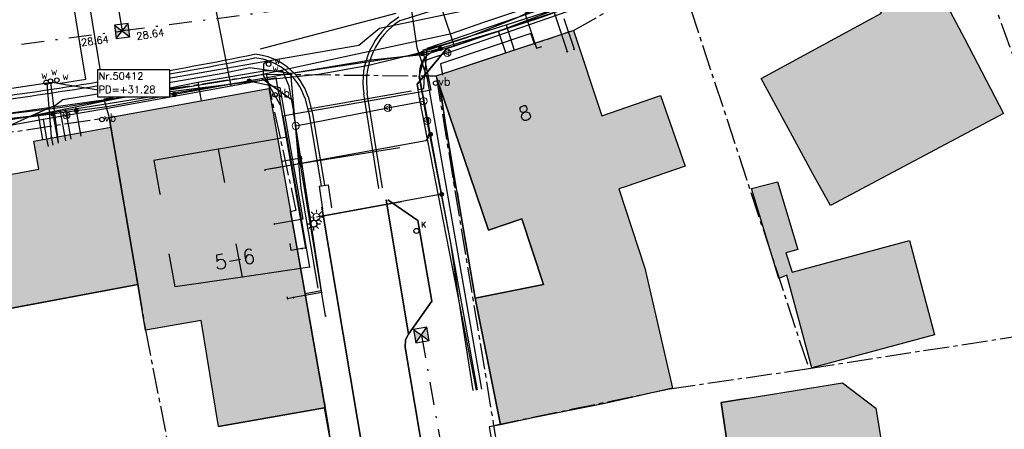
# Model space of a CAD drawing. Header units: metres. Extents: x 202952 to 203755, y 349031 to 349702.
# Tile 66 of 84: x 203400 to 203454, y 349407 to 349430. Entities that reach past the tile are written whole.
import ezdxf
from ezdxf.enums import TextEntityAlignment as Align

# ---------------------------------------------------------------- set-up
doc = ezdxf.new("R2010")
doc.units = ezdxf.units.M
doc.linetypes.add('1-200 CENTER', pattern=[4.28625, 2.8575, -0.47625, 0.47625, -0.47625])
doc.linetypes.add('1-200 DASHDOT', pattern=[2.54, 1.27, -0.635, 0, -0.635])
for name, color, linetype in [('bgt.onbegroeidterreindeel', 252, 'Continuous'), ('PH-ALG-WERKGRENS', 3, '1-200 WERKGRENS'), ('PH-BEST-BEBOUWING', 1, 'Continuous'), ('PH-BEST-BEBOUWING-ARCERING', 254, 'Continuous'), ('PH-BEST-HUISNUMMER', 7, 'Continuous'), ('PH-BEST-KADASTRALE-GRENS', 240, '1-200 CENTER'), ('PH-BEST-KL-DATA_EUROFIBER', 115, '1-200 EUROFIBER'), ('PH-BEST-KL-DATA_GEBROERDES van donk', 115, '1-200 DATA'), ('PH-BEST-KL-DATA_KPN', 115, '1-200 TELEFONIE-KPN'), ('PH-BEST-KL-DATA_ZIGGO BV', 115, '1-200 ZIGGO'), ('PH-BEST-KL-GAS_LAGEDRUK_ENEXIS', 115, '1-200 GASLEIDING LAGE DRUK'), ('PH-BEST-KL-LAAGSPANNING-ENEXIS', 115, '1-200 LAAGSPANNING'), ('PH-BEST-KL-WATER-WML', 115, '1-200 WML'), ('PH-BEST-KL-WATER-WML-buiten gebruik', 11, '1-200 WML'), ('PH-BEST-KOLK', 8, 'Continuous'), ('PH-BEST-LICHTMAST-HANDHAVENB', 6, 'Continuous'), ('PH-BEST-PUT-HANDHAVEN', 44, 'Continuous'), ('PH-BEST-RIO-HANDHAVEN-GEMENGD', 44, '1-200 DASHDOT'), ('PH-BEST-RIO-HANDHAVEN-RWA', 44, '1-200 DASHDOT'), ('PH-BEST-RIO-TEKST', 8, 'Continuous'), ('PH-BEST-RIO-TEKST-PUTTENSTAAT', 8, 'Continuous'), ('PH-BEST-RIO-TEKST-VLOEIVLAK', 8, 'Continuous'), ('PH-BEST-STRAATNAAMBORD', 6, 'Continuous'), ('PH-BEST-WEGDEEL', 254, 'Continuous'), ('PH-INM-AFSLUITER WATER', 6, 'Continuous'), ('PH-INM-KANTVERHARDING', 9, 'Continuous')]:
    doc.layers.add(name, color=color, linetype=linetype)
doc.styles.add('ISO', font='ISO')
doc.styles.add('NLCS-ISO', font='txt')
doc.styles.add('RDL_MAATVOERING', font='romans.shx')
doc.styles.add('ROMANS', font='romans.shx')
doc.linetypes.add('1-200 DATA', pattern='A,1.5,-0.6,["DATA",ROMANS,S=0.24,R=0,X=-0.5,Y=-0.12],-0.3', length=2.4)
doc.linetypes.add('1-200 EUROFIBER', pattern='A,1.5,-0.6,["EURO",ROMANS,S=0.24,R=0,X=-0.5,Y=-0.12],-0.65', length=2.75)
doc.linetypes.add('1-200 GASLEIDING LAGE DRUK', pattern='A,1.5,-0.6,["GAS LD",ROMANS,S=0.24,R=0,X=-0.5,Y=-0.12],-1', length=3.1)
doc.linetypes.add('1-200 LAAGSPANNING', pattern='A,1.5,-0.6,["LS",ROMANS,S=0.24,R=0,X=-0.45,Y=-0.12],-0.05', length=2.15)
doc.linetypes.add('1-200 TELEFONIE-KPN', pattern='A,1.5,-0.6,["KPN",ROMANS,S=0.24,R=0,X=-0.5,Y=-0.12],-0.3', length=2.4)
doc.linetypes.add('1-200 WERKGRENS', pattern='A,1.5,-0.6,["WERK",ROMANS,S=0.24,R=0,X=-0.5,Y=-0.12],-0.45', length=2.55)
doc.linetypes.add('1-200 WML', pattern='A,1.5,-0.6,["WML",ROMANS,S=0.24,R=0,X=-0.5,Y=-0.12],-0.3', length=2.4)
doc.linetypes.add('1-200 ZIGGO', pattern='A,1.5,-0.6,["ZIGGO",ROMANS,S=0.24,R=0,X=-0.5,Y=-0.12],-0.65', length=2.75)

# ---------------------------------------------------------------- blocks, each defined once
blk = doc.blocks.new('SKL-WTB_HULP_OVERIG-SO')
at = {"color": 0, "linetype": 'ByBlock', "lineweight": 18}
for points in [[(-0.14, 0.14), (0.14, -0.14)], [(0.14, 0.14), (-0.14, -0.14)]]:
    blk.add_lwpolyline(points, dxfattribs=at)
at = {"color": 0, "linetype": 'ByBlock', "lineweight": 18, "style": 'NLCS-ISO', "flags": 1}
for tag, p in [('TYPE', (1.5, 0)), ('OMSCHRIJVING', (1.5, -3)), ('LABEL', (1.5, -1.5))]:
    blk.add_attdef(tag, p, '', height=1, dxfattribs=at)
blk = doc.blocks.new('SKL-WTB_HULP_MOF-SO')
at = {"linetype": 'ByBlock', "lineweight": 18}
h = blk.add_hatch(color=0, dxfattribs=at)
h.dxf.hatch_style = 1
h.paths.add_polyline_path([(-0.5625, 0, 1), (0.5625, 0, 1)])
at = {"color": 0, "linetype": 'ByBlock', "lineweight": 18}
blk.add_circle((0, 0), 0.5625, dxfattribs=at)
at = {"color": 0, "linetype": 'ByBlock', "lineweight": 18, "style": 'NLCS-ISO', "flags": 1}
for tag, p in [('TYPE', (1.5, 0)), ('OMSCHRIJVING', (1.5, -3)), ('LABEL', (1.5, -1.5))]:
    blk.add_attdef(tag, p, '', height=1, dxfattribs=at)
blk = doc.blocks.new('SKL-ET_OV_LICHTMAST-SO')
at = {"color": 0, "linetype": 'ByBlock', "lineweight": 18}
for points in [[(-1.25, 0), (-2, 0)], [(-1.41, 1.41), (-0.88, 0.88)], [(0, 2), (0, 1.25)], [(0.88, 0.88), (1.41, 1.41)], [(2, 0), (1.25, 0)], [(-1.41, -1.41), (-0.88, -0.88)], [(0, -1.25), (0, -2)], [(0.88, -0.88), (1.41, -1.41)]]:
    blk.add_lwpolyline(points, dxfattribs=at)
blk.add_circle((0, 0), 1, dxfattribs=at)
blk = doc.blocks.new('SKL-WTB_HULP_VERLOOP-SO')
at = {"color": 0, "linetype": 'ByBlock', "lineweight": 18}
for points in [[(0.44, 0.72), (-0.88, 0)], [(0.44, -0.72), (-0.88, 0)], [(0.44, -0.72), (0.44, 0.72)]]:
    blk.add_lwpolyline(points, dxfattribs=at)
blk.add_circle((0, 0), 1, dxfattribs=at)
at = {"color": 0, "linetype": 'ByBlock', "lineweight": 18, "style": 'NLCS-ISO', "flags": 1}
for tag, p in [('TYPE', (1.5, 0)), ('OMSCHRIJVING', (1.5, -3)), ('LABEL', (1.5, -1.5))]:
    blk.add_attdef(tag, p, '', height=1, dxfattribs=at)
blk = doc.blocks.new('SKL-WTB_HULP_T STUK-SO')
at = {"color": 0, "linetype": 'ByBlock', "lineweight": 18}
blk.add_circle((0, 0), 1, dxfattribs=at)
at = {"color": 0, "linetype": 'ByBlock', "lineweight": -2, "style": 'NLCS-ISO'}
blk.add_text('T', height=1, dxfattribs=at).set_placement((0, 0), align=Align.MIDDLE_CENTER)
at = {"color": 0, "linetype": 'ByBlock', "lineweight": 18, "style": 'NLCS-ISO', "flags": 1}
for tag, p in [('TYPE', (1.5, 0)), ('OMSCHRIJVING', (1.5, -3)), ('LABEL', (1.5, -1.5))]:
    blk.add_attdef(tag, p, '', height=1, dxfattribs=at)
blk = doc.blocks.new('*U50')
blk.add_circle((0, 0), 0.142)
at = {"ltscale": 0.05, "style": 'ROMANS'}
blk.add_text('K', height=0.3, dxfattribs=at).set_placement((0.277, 0.195))
blk = doc.blocks.new('65')
at = {"color": 0}
blk.add_circle((0, 0), 0.25, dxfattribs=at)
at = {"color": 0, "style": 'ISO'}
blk.add_attdef('65', (0.6, 0), '', height=0.9, dxfattribs=at)
blk = doc.blocks.new('*U61')
blk.add_circle((0, 0), 0.25)
at = {"style": 'RDL_MAATVOERING'}
blk.add_text('vb', height=0.9, dxfattribs=at).set_placement((0.3, -0.25))
blk = doc.blocks.new('74')
at = {"color": 0}
blk.add_circle((0, 0), 0.25, dxfattribs=at)
at = {"style": 'RDL_MAATVOERING'}
blk.add_text('vb', height=0.9, dxfattribs=at).set_placement((0.23, -0.24))
blk = doc.blocks.new('*U26')
h = blk.add_hatch(color=256)
h.paths.add_polyline_path([(0, 0), (-0.375, 0.375), (-0.375, -0.375)])
h.paths.add_polyline_path([(0.375, 0.375), (0, 0), (0.375, -0.375)])
for p, q in [((-0.375, -0.375), (0.375, 0.375)), ((-0.375, 0.375), (0.375, -0.375))]:
    blk.add_line(p, q)
blk.add_lwpolyline([(-0.375, -0.375), (0.375, -0.375), (0.375, 0.375), (-0.375, 0.375)], close=True)
blk = doc.blocks.new('Puttenstaat bestaand')
blk.add_wipeout([(0, 0), (4, 0), (4, 1.5), (0, 1.5)])
blk.add_lwpolyline([(0, 0), (4, 0), (4, 1.5), (0, 1.5)], close=True)
at = {"style": 'ROMANS'}
for tag, p in [('NR', (0.066, 0.955)), ('PD', (0.066, 0.203))]:
    blk.add_attdef(tag, p, '', height=0.4, dxfattribs=at)
blk = doc.blocks.new('Lichtmast 2')
at = {"flags": 128}
for points in [[(-0.5, 0), (-0.25, 0)], [(-0.354, 0.354), (-0.177, 0.177)], [(0, 0.25), (0, 0.5)], [(0.177, 0.177), (0.354, 0.354)], [(0.25, 0), (0.5, 0)], [(-0.354, -0.354), (-0.177, -0.177)], [(0, -0.5), (0, -0.25)], [(0.177, -0.177), (0.354, -0.354)]]:
    blk.add_lwpolyline(points, dxfattribs=at)
blk.add_circle((0, 0), 0.25)

msp = doc.modelspace()

# ---------------------------------------------------------------- hatches: boundary and pattern name
at = {"layer": 'PH-BEST-BEBOUWING-ARCERING'}
for points in [[(203452.09, 349428.5), (203449.28, 349433.8), (203446.478, 349432.316), (203446.24, 349432.19), (203446.563, 349431.599), (203447.49, 349429.9), (203446.809, 349429.53), (203441.515, 349426.652), (203440.83, 349426.28), (203442.674, 349422.894), (203443.7, 349421.01), (203444.672, 349419.257), (203447.83, 349420.939), (203454.235, 349424.349)], [(203443.7, 349421.01), (203442.674, 349422.894), (203440.83, 349426.28), (203441.515, 349426.652), (203446.809, 349429.53), (203447.49, 349429.9), (203446.563, 349431.599), (203446.24, 349432.19), (203446.478, 349432.316), (203449.28, 349433.8), (203452.09, 349428.5), (203454.235, 349424.349), (203447.83, 349420.939), (203444.672, 349419.257)], [(203414.355, 349421.532), (203413.612, 349425.741), (203404.77, 349424.14), (203404.87, 349423.59), (203406.359, 349414.889), (203406.786, 349412.365), (203409.873, 349412.898), (203410.82, 349407.04), (203416.692, 349408.073), (203416.73, 349408.08), (203415.843, 349413.103)], [(203449.035, 349417.329), (203442.545, 349415.579), (203442.212, 349416.647), (203442.872, 349416.823), (203441.735, 349420.581), (203440.302, 349420.209), (203441.81, 349415.231), (203442.266, 349415.402), (203443.632, 349410.291), (203450.43, 349412.108)], [(203442.545, 349415.579), (203449.035, 349417.329), (203450.43, 349412.108), (203443.632, 349410.291), (203442.266, 349415.402), (203441.81, 349415.231), (203440.302, 349420.209), (203441.735, 349420.581), (203442.872, 349416.823), (203442.212, 349416.647)], [(203448.444, 349400.295), (203447.177, 349408.057), (203445.337, 349409.45), (203438.619, 349408.37), (203439.056, 349405.492), (203436.12, 349405.006), (203436.339, 349403.686), (203437.49, 349396.746), (203435.9, 349396.486), (203436.553, 349392.538), (203436.74, 349391.406), (203442.66, 349392.386), (203445.442, 349392.851), (203447.352, 349393.17), (203447.191, 349394.201), (203446.95, 349395.746), (203446.504, 349398.6), (203447.229, 349398.693)], [(203442.66, 349392.386), (203436.74, 349391.406), (203436.553, 349392.538), (203435.9, 349396.486), (203437.49, 349396.746), (203436.339, 349403.686), (203436.12, 349405.006), (203439.056, 349405.492), (203438.619, 349408.37), (203445.337, 349409.45), (203447.177, 349408.057), (203448.444, 349400.295), (203447.229, 349398.693), (203446.504, 349398.6), (203446.95, 349395.746), (203447.191, 349394.201), (203447.352, 349393.17), (203445.442, 349392.851)]]:
    msp.add_hatch(color=256, dxfattribs=at).paths.add_polyline_path(points)
for points in [[(203422.86, 349426.43), (203423.664, 349426.697), (203427.497, 349427.968), (203430.384, 349428.925), (203430.46, 349428.95), (203432.026, 349424.228), (203435.278, 349425.35), (203436.627, 349421.44), (203433.365, 349420.314), (203432.974, 349420.185), (203434.407, 349415.805), (203435.935, 349409.153), (203432.29, 349408.34), (203428.212, 349407.529), (203426.43, 349407.125), (203426.143, 349408.507), (203425.02, 349414.14), (203428.804, 349414.893), (203427.608, 349418.531), (203425.75, 349417.9), (203424.717, 349420.949), (203423.053, 349425.86), (203422.984, 349426.065)], [(203389.83, 349420.92), (203394.15, 349421.7), (203394.39, 349420.09), (203397.673, 349420.686), (203400.89, 349421.27), (203400.61, 349422.82), (203403.04, 349423.259), (203404.87, 349423.59), (203406.359, 349414.889), (203391.499, 349412.113), (203391.09, 349414.383), (203390.944, 349414.355)]]:
    msp.add_hatch(color=256, dxfattribs=at).paths.add_polyline_path(points, flags=17)

# ---------------------------------------------------------------- linework, layer by layer
at = {"layer": 'bgt.onbegroeidterreindeel'}
for p, q in [((203391.499, 349412.113), (203406.359, 349414.889)), ((203410.82, 349407.04), (203416.692, 349408.073)), ((203416.692, 349408.073), (203419.788, 349390.822))]:
    msp.add_line(p, q, dxfattribs=at)
msp.add_lwpolyline([(203425.02, 349414.14), (203424.116, 349419.433), (203423.053, 349425.86), (203424.717, 349420.949), (203425.75, 349417.9), (203427.608, 349418.531), (203428.804, 349414.893), (203425.02, 349414.14)], close=True, dxfattribs=at)
msp.add_lwpolyline([(203440, 349408.592), (203438.619, 349408.37), (203439.056, 349405.492), (203436.12, 349405.006), (203436.339, 349403.686), (203437.49, 349396.746), (203435.9, 349396.486), (203436.553, 349392.538), (203436.74, 349391.406), (203440, 349391.946)], dxfattribs=at)
at = {"layer": 'PH-ALG-WERKGRENS'}
msp.add_line((203414.977, 349421.525), (203420.855, 349422.475), dxfattribs=at)
at = {"layer": 'PH-BEST-BEBOUWING'}
for points in [[(203443.7, 349421.01), (203442.674, 349422.894), (203440.83, 349426.28), (203441.515, 349426.652), (203446.809, 349429.53), (203447.49, 349429.9), (203446.563, 349431.599), (203446.24, 349432.19), (203446.478, 349432.316), (203449.28, 349433.8), (203452.09, 349428.5), (203454.235, 349424.349), (203447.83, 349420.939), (203444.672, 349419.257), (203443.7, 349421.01)], [(203443.7, 349421.01), (203442.674, 349422.894), (203440.83, 349426.28), (203441.515, 349426.652), (203446.809, 349429.53), (203447.49, 349429.9), (203446.563, 349431.599), (203446.24, 349432.19), (203446.478, 349432.316), (203449.28, 349433.8), (203452.09, 349428.5), (203454.235, 349424.349), (203447.83, 349420.939), (203444.672, 349419.257), (203443.7, 349421.01)], [(203422.86, 349426.43), (203423.664, 349426.697), (203427.497, 349427.968), (203430.384, 349428.925), (203430.46, 349428.95), (203432.026, 349424.228), (203435.278, 349425.35), (203436.627, 349421.44), (203433.365, 349420.314), (203432.974, 349420.185), (203434.407, 349415.805), (203435.935, 349409.153), (203432.29, 349408.34), (203428.212, 349407.529), (203426.43, 349407.125), (203426.143, 349408.507), (203425.02, 349414.14), (203428.804, 349414.893), (203427.608, 349418.531), (203425.75, 349417.9), (203424.717, 349420.949), (203423.053, 349425.86), (203422.984, 349426.065), (203422.86, 349426.43)], [(203389.83, 349420.92), (203394.15, 349421.7), (203394.39, 349420.09), (203397.673, 349420.686), (203400.89, 349421.27), (203400.61, 349422.82), (203403.04, 349423.259), (203404.87, 349423.59), (203406.359, 349414.889), (203391.499, 349412.113), (203391.09, 349414.383), (203390.944, 349414.355), (203389.83, 349420.92)], [(203442.545, 349415.579), (203449.035, 349417.329), (203450.43, 349412.108), (203443.632, 349410.291), (203442.266, 349415.402), (203441.81, 349415.231), (203440.302, 349420.209), (203441.735, 349420.581), (203442.872, 349416.823), (203442.212, 349416.647), (203442.545, 349415.579)], [(203442.545, 349415.579), (203449.035, 349417.329), (203450.43, 349412.108), (203443.632, 349410.291), (203442.266, 349415.402), (203441.81, 349415.231), (203440.302, 349420.209), (203441.735, 349420.581), (203442.872, 349416.823), (203442.212, 349416.647), (203442.545, 349415.579)], [(203442.66, 349392.386), (203436.74, 349391.406), (203436.553, 349392.538), (203435.9, 349396.486), (203437.49, 349396.746), (203436.339, 349403.686), (203436.12, 349405.006), (203439.056, 349405.492), (203438.619, 349408.37), (203445.337, 349409.45), (203447.177, 349408.057), (203448.444, 349400.295), (203447.229, 349398.693), (203446.504, 349398.6), (203446.95, 349395.746), (203447.191, 349394.201), (203447.352, 349393.17), (203445.442, 349392.851), (203442.66, 349392.386)], [(203442.66, 349392.386), (203436.74, 349391.406), (203436.553, 349392.538), (203435.9, 349396.486), (203437.49, 349396.746), (203436.339, 349403.686), (203436.12, 349405.006), (203439.056, 349405.492), (203438.619, 349408.37), (203445.337, 349409.45), (203447.177, 349408.057), (203448.444, 349400.295), (203447.229, 349398.693), (203446.504, 349398.6), (203446.95, 349395.746), (203447.191, 349394.201), (203447.352, 349393.17), (203445.442, 349392.851), (203442.66, 349392.386)]]:
    msp.add_lwpolyline(points, close=True, dxfattribs=at)
at = {"layer": 'PH-BEST-KADASTRALE-GRENS', "ltscale": 0.5}
for p, q in [((203450.449, 349439.427), (203460.108, 349412.844)), ((203436.26, 349432.204), (203443.472, 349410.242)), ((203436.26, 349432.204), (203443.472, 349410.242)), ((203413.466, 349426.522), (203422.86, 349426.43)), ((203422.86, 349426.43), (203426.041, 349407.101)), ((203389.601, 349421.866), (203404.77, 349424.14)), ((203443.472, 349410.242), (203460.108, 349412.844)), ((203426.041, 349407.101), (203429.944, 349382.83))]:
    msp.add_line(p, q, dxfattribs=at)
for points in [[(203422.86, 349426.43), (203430.46, 349428.95), (203436.26, 349432.204)], [(203413.466, 349426.522), (203404.482, 349425.139), (203404.77, 349424.14)], [(203413.466, 349426.522), (203415.111, 349418.989), (203414.798, 349418.915), (203416.73, 349408.08), (203416.939, 349406.752)], [(203404.77, 349424.14), (203404.87, 349423.59), (203406.359, 349414.889), (203406.786, 349412.365), (203408.232, 349405.047)], [(203426.041, 349407.101), (203435.772, 349409.128), (203443.472, 349410.242)], [(203426.041, 349407.101), (203435.772, 349409.128), (203443.472, 349410.242)]]:
    msp.add_lwpolyline(points, dxfattribs=at)
at = {"layer": 'PH-BEST-KL-DATA_EUROFIBER'}
for points in [[(203420.144, 349439.369), (203421.072, 349436.5), (203423.204, 349430.072), (203423.858, 349428.099)], [(203404.492, 349425.488), (203404.448, 349425.835), (203403.272, 349432.998)], [(203424.407, 349428.279), (203428.697, 349429.685), (203429.968, 349430.136), (203433.463, 349431.653), (203435.636, 349432.596)], [(203414.808, 349426.583), (203414.956, 349426.608), (203418.91, 349427.27), (203419.09, 349427.301), (203422.296, 349427.64), (203423.858, 349428.099)], [(203423.858, 349428.099), (203424.407, 349428.279)], [(203404.492, 349425.488), (203405.599, 349425.663), (203407.456, 349425.956), (203411.169, 349426.601), (203412.561, 349426.902), (203414.808, 349426.583)], [(203414.808, 349426.583), (203415.381, 349420.205)], [(203400.831, 349424.383), (203401.809, 349424.819), (203402.22, 349425.129), (203404.492, 349425.488)], [(203399.205, 349423.677), (203399.355, 349423.721), (203400.831, 349424.383)], [(203400.831, 349424.383), (203401.098, 349422.908)], [(203415.381, 349420.205), (203416.315, 349414.691)]]:
    msp.add_lwpolyline(points, dxfattribs=at)
at = {"layer": 'PH-BEST-KL-DATA_GEBROERDES van donk'}
for points in [[(203411.323, 349426.878), (203409.983, 349433.749)], [(203423.326, 349428.182), (203426.734, 349429.264), (203429.474, 349430.135)], [(203426.734, 349429.264), (203427.179, 349427.863)], [(203422.582, 349425.646), (203422.18, 349427.651), (203422.136, 349427.868), (203423.326, 349428.182)], [(203422.582, 349425.647), (203422.18, 349427.651)], [(203411.519, 349425.876), (203411.323, 349426.878)], [(203414.391, 349424.206), (203414.017, 349426.323), (203411.52, 349425.871), (203409.081, 349425.429)], [(203411.52, 349425.871), (203411.519, 349425.876)], [(203409.081, 349425.429), (203404.683, 349424.633)], [(203422.582, 349425.646), (203419.438, 349425.094)], [(203404.683, 349424.633), (203401.128, 349424.015)], [(203419.438, 349425.094), (203415.503, 349424.401)], [(203415.503, 349424.401), (203414.391, 349424.206)], [(203414.391, 349424.206), (203414.596, 349423.042)], [(203401.128, 349424.015), (203399.407, 349423.715)], [(203401.128, 349424.015), (203401.314, 349422.947), (203401.402, 349422.529)], [(203414.596, 349423.042), (203414.104, 349422.955), (203411.072, 349422.426), (203410.802, 349422.379), (203407.244, 349421.758), (203407.566, 349420.005), (203407.591, 349419.865)], [(203414.596, 349423.042), (203415.865, 349415.858)], [(203410.802, 349422.379), (203411.152, 349420.531)], [(203415.865, 349415.858), (203415.373, 349415.771), (203412.145, 349415.305), (203411.794, 349417.143)], [(203412.145, 349415.305), (203408.437, 349414.77), (203408.091, 349416.593)], [(203415.871, 349415.821), (203415.865, 349415.858)]]:
    msp.add_lwpolyline(points, dxfattribs=at)
at = {"layer": 'PH-BEST-KL-DATA_KPN'}
for points in [[(203421.905, 349427.705), (203421.906, 349427.705), (203424.616, 349428.572), (203427.261, 349429.621), (203429.829, 349430.847), (203443.98, 349437.323), (203453.38, 349443.626), (203460.201, 349448.968), (203461.828, 349450.562), (203467.115, 349456.43), (203478.318, 349467.028)], [(203421.815, 349427.978), (203420.631, 349436.165)], [(203421.906, 349427.705), (203421.815, 349427.978)], [(203370.066, 349419.137), (203370.184, 349419.308), (203370.316, 349419.467), (203370.462, 349419.614), (203370.62, 349419.747), (203370.79, 349419.866), (203370.97, 349419.969), (203371.158, 349420.056), (203371.353, 349420.125), (203371.553, 349420.177), (203371.757, 349420.211), (203371.964, 349420.227), (203372.171, 349420.224), (203389.332, 349422.986), (203404.591, 349425.123), (203413.524, 349426.233), (203416.349, 349426.534), (203419.147, 349427.025), (203421.905, 349427.705)], [(203425.381, 349409.097), (203424.529, 349414.042), (203422.384, 349426.274), (203421.906, 349427.705)]]:
    msp.add_lwpolyline(points, dxfattribs=at)
at = {"layer": 'PH-BEST-KL-DATA_ZIGGO BV'}
for points in [[(203426.312, 349428.899), (203436.737, 349432.885)], [(203435.12, 349432.33), (203422.345, 349427.945), (203422.217, 349426.455)], [(203425.092, 349409.058), (203421.939, 349425.195), (203421.814, 349425.969), (203423.459, 349427.953), (203426.312, 349428.899)], [(203426.708, 349427.706), (203426.312, 349428.899)], [(203423.459, 349427.953), (203422.217, 349426.455)], [(203409.678, 349426.078), (203413.438, 349426.726), (203414.383, 349426.702)], [(203414.694, 349425.937), (203414.383, 349426.702)], [(203422.217, 349426.455), (203421.814, 349425.969)], [(203421.861, 349425.676), (203422.18, 349425.732), (203422.217, 349426.455)], [(203393.946, 349423.071), (203400.361, 349424.198), (203409.678, 349426.078)], [(203409.678, 349426.078), (203409.862, 349425.062)], [(203414.694, 349425.937), (203414.976, 349424.465)], [(203421.814, 349425.969), (203421.861, 349425.676)], [(203415.805, 349424.611), (203421.509, 349425.614)], [(203402.914, 349424.713), (203403.173, 349423.283)], [(203399.165, 349423.988), (203400.361, 349424.198)], [(203415.372, 349421.889), (203414.976, 349424.465)], [(203415.372, 349421.889), (203414.325, 349421.704)], [(203415.372, 349421.889), (203416.503, 349414.539), (203415.617, 349414.383)], [(203414.618, 349414.21), (203414.632, 349414.115)]]:
    msp.add_lwpolyline(points, dxfattribs=at)
at = {"layer": 'PH-BEST-KL-GAS_LAGEDRUK_ENEXIS'}
for points in [[(203423.484, 349427.704), (203430.113, 349429.994), (203431.891, 349430.71), (203433.654, 349431.46), (203435.403, 349432.243), (203437.137, 349433.059), (203439.554, 349434.265), (203441.937, 349435.536), (203443.62, 349436.483), (203445.284, 349437.463), (203447.434, 349438.794), (203449.551, 349440.178), (203451.632, 349441.615), (203453.676, 349443.104), (203460.182, 349448.2)], [(203429.923, 349429.612), (203430.488, 349427.905)], [(203423.484, 349427.704), (203422.154, 349427.244), (203421.906, 349426.377), (203422.162, 349425.04)], [(203415.094, 349423.671), (203414.909, 349425.096), (203413.228, 349426.267), (203412.524, 349426.154)], [(203379.295, 349421.252), (203393.884, 349423.48), (203400.361, 349424.197), (203412.524, 349426.154)], [(203415.094, 349423.671), (203420.199, 349424.66)], [(203420.199, 349424.66), (203422.162, 349425.04)], [(203422.371, 349423.95), (203422.162, 349425.04)], [(203402.068, 349424.471), (203402.363, 349422.836)], [(203402.364, 349424.519), (203402.411, 349424.261)], [(203402.411, 349424.261), (203402.651, 349422.928)], [(203415.216, 349422.743), (203415.094, 349423.671)], [(203424.906, 349409.033), (203424.137, 349413.964), (203423.666, 349417.192), (203422.371, 349423.95)], [(203416.75, 349413.159), (203415.387, 349421.432), (203415.216, 349422.743)], [(203415.387, 349421.432), (203415.375, 349421.971), (203415.394, 349421.973), (203415.416, 349421.85), (203415.213, 349421.559), (203414.77, 349421.479), (203413.983, 349421.338), (203413.392, 349421.234)], [(203416.538, 349414.444), (203414.965, 349414.167)], [(203414.965, 349414.167), (203414.65, 349414.111)]]:
    msp.add_lwpolyline(points, dxfattribs=at)
at = {"layer": 'PH-BEST-KL-LAAGSPANNING-ENEXIS'}
for points in [[(203430.052, 349430.183), (203429.392, 349429.944), (203426.262, 349428.886), (203423.095, 349427.943)], [(203429.392, 349429.944), (203430.109, 349427.779)], [(203425.15, 349409.066), (203423.675, 349417.195), (203422.006, 349426.147), (203421.959, 349426.443), (203421.964, 349426.736), (203422.023, 349427.014), (203422.133, 349427.269), (203422.29, 349427.494), (203422.489, 349427.68), (203422.725, 349427.821), (203422.989, 349427.914), (203423.095, 349427.943)], [(203423.095, 349427.943), (203421.961, 349427.635)], [(203421.961, 349427.635), (203414.491, 349426.505)], [(203413.507, 349426.331), (203408.385, 349425.404)], [(203414.491, 349426.505), (203413.507, 349426.331)], [(203412.523, 349426.153), (203414.212, 349425.791), (203415.496, 349418.513), (203413.922, 349418.235)], [(203408.385, 349425.404), (203404.662, 349424.73), (203395.55, 349423.514)], [(203401.656, 349424.329), (203401.952, 349422.705)], [(203402.959, 349424.503), (203403.21, 349423.107)], [(203422.557, 349423.195), (203422.467, 349423.178), (203422.407, 349423.091), (203422.42, 349423.017), (203422.298, 349422.842), (203414.77, 349421.479), (203413.392, 349421.234)], [(203423.174, 349419.884), (203416.239, 349418.628)], [(203416.534, 349418.681), (203420.962, 349419.483)]]:
    msp.add_lwpolyline(points, dxfattribs=at)
at = {"layer": 'PH-BEST-KL-WATER-WML'}
for points in [[(203403.182, 349428.153), (203402.413, 349432.835)], [(203431.703, 349431.184), (203427.774, 349429.908), (203428.207, 349428.576)], [(203392.486, 349424.724), (203401.239, 349426.026), (203401.436, 349426.055), (203401.638, 349426.085), (203402.032, 349426.018), (203404.287, 349425.638), (203413.548, 349427.258), (203418.583, 349428.139), (203419.729, 349429.08), (203425.224, 349430.208)], [(203428.207, 349428.576), (203428.416, 349427.957), (203428.7, 349428.052)], [(203402.032, 349426.018), (203402.081, 349426.026), (203403.494, 349426.259), (203403.182, 349428.153)], [(203413.548, 349427.258), (203413.508, 349427.228), (203413.308, 349427.077), (203413.301, 349426.477)], [(203413.301, 349426.477), (203414.249, 349424.791), (203415.64, 349416.912), (203415.443, 349416.878)], [(203401.239, 349426.026), (203401.288, 349426.033), (203401.338, 349426.04), (203401.576, 349423.053)], [(203401.436, 349426.055), (203401.485, 349426.062), (203401.535, 349426.07), (203401.904, 349423.193)], [(203401.576, 349423.053), (203401.656, 349422.61)], [(203401.904, 349423.193), (203401.956, 349422.756)], [(203415.443, 349416.878), (203414.852, 349416.773), (203414.782, 349417.167)]]:
    msp.add_lwpolyline(points, dxfattribs=at)
at = {"layer": 'PH-BEST-KL-WATER-WML-buiten gebruik'}
msp.add_lwpolyline([(203397.924, 349424.19), (203399.93, 349424.429), (203401.632, 349424.631), (203402.329, 349424.714), (203403.71, 349424.941), (203408.23, 349425.684), (203409.657, 349425.919), (203412.847, 349426.443), (203413.269, 349426.534), (203423.709, 349428.786), (203425.497, 349429.397), (203429.318, 349430.703), (203431.371, 349431.604), (203435.989, 349433.63), (203436.276, 349433.756), (203439.894, 349435.513), (203441.246, 349436.17), (203446.712, 349439.222), (203448.688, 349440.449), (203453.093, 349443.183), (203454.948, 349444.334)], dxfattribs=at)
at = {"layer": 'PH-BEST-RIO-HANDHAVEN-GEMENGD'}
for p in [(203401.184, 349453.504), (203419.824, 349430.784), (203371.126, 349424.464)]:
    msp.add_line(p, (203405.498, 349428.916), dxfattribs=at)
at = {"layer": 'PH-BEST-RIO-HANDHAVEN-RWA'}
msp.add_line((203422.048, 349412.096), (203430.368, 349365.344), dxfattribs=at)
at = {"layer": 'PH-BEST-WEGDEEL'}
for points in [[(203424.02, 349420.013), (203424.116, 349419.433), (203425.02, 349414.14), (203426.143, 349408.507), (203426.43, 349407.125), (203425.797, 349407.031), (203430.263, 349380.56)], [(203416.534, 349419.176), (203421.257, 349391.069), (203419.788, 349390.822), (203416.692, 349408.073), (203416.73, 349408.08), (203415.843, 349413.103), (203414.805, 349418.982)], [(203421.257, 349391.069), (203416.534, 349419.176)], [(203420.194, 349419.585), (203421.852, 349418.441), (203422.624, 349413.972), (203421.339, 349412.156), (203420.092, 349419.574)], [(203420.092, 349419.574), (203421.339, 349412.156), (203421.164, 349411.84), (203421.142, 349411.426), (203422.501, 349403.442)], [(203422.501, 349403.442), (203421.142, 349411.426), (203421.164, 349411.84), (203421.339, 349412.156), (203422.624, 349413.972), (203421.852, 349418.441), (203420.194, 349419.585)]]:
    msp.add_lwpolyline(points, dxfattribs=at)
at = {"layer": 'PH-INM-KANTVERHARDING'}
for p, q in [((203420.879, 349429.498), (203426.742, 349431.331)), ((203415.599, 349425.217), (203415.835, 349424.288)), ((203415.791, 349425.273), (203416.031, 349424.329)), ((203419.701, 349420.212), (203418.856, 349425.448)), ((203419.899, 349420.244), (203419.053, 349425.478)), ((203415.835, 349424.288), (203416.495, 349420.359)), ((203416.031, 349424.329), (203416.692, 349420.392)), ((203416.399, 349420.341), (203416.894, 349420.41))]:
    msp.add_line(p, q, dxfattribs=at)
at = {"layer": 'PH-INM-KANTVERHARDING', "flags": 128}
for points in [[(203413.153, 349427.934), (203420.658, 349429.894)], [(203428.327, 349428.145), (203428.108, 349428.781), (203423.102, 349427.091), (203423.22, 349426.466)], [(203423.131, 349425.523), (203423.902, 349420.218)], [(203416.399, 349420.341), (203416.579, 349419.059)], [(203416.894, 349420.41), (203417.074, 349419.128)]]:
    msp.add_lwpolyline(points, dxfattribs=at)
for points in [[(203370.868, 349420.882), (203377.795, 349421.967), (203384.705, 349423.039), (203391.627, 349424.104), (203399.564, 349425.396, 0.00506), (203406.101, 349426.407, 0.011477), (203412.817, 349427.633)], [(203370.899, 349420.684), (203377.826, 349421.77), (203384.736, 349422.841), (203391.659, 349423.907), (203399.595, 349425.199, 0.005058), (203406.134, 349426.21, 0.011482), (203412.827, 349427.432, 0.004827)]]:
    msp.add_lwpolyline(points, format="xyb", dxfattribs=at)
at = {"layer": 'PH-INM-KANTVERHARDING'}
for centre, radius, start, end in [((203423.084, 349426.072), 4.274, 122.3958, 188.4042), ((203423.084, 349426.072), 4.074, 122.7627, 188.3855), ((203412.504, 349424.184), 3.463, 18.3213, 84.8096), ((203412.504, 349424.184), 3.263, 18.4444, 84.3228)]:
    msp.add_arc(centre, radius, start, end, dxfattribs=at)

# ---------------------------------------------------------------- block references
at = {"layer": 'PH-BEST-KL-DATA_KPN', "xscale": 0.2, "yscale": 0.2, "zscale": 0.2}
for p in [(203421.905, 349427.705), (203421.906, 349427.705)]:
    msp.add_blockref('SKL-WTB_HULP_OVERIG-SO', p, dxfattribs=at)
at = {"layer": 'PH-BEST-KL-GAS_LAGEDRUK_ENEXIS', "xscale": 0.2, "yscale": 0.2, "zscale": 0.2}
for name, p in [('SKL-WTB_HULP_VERLOOP-SO', (203423.484, 349427.704)), ('SKL-WTB_HULP_OVERIG-SO', (203430.488, 349427.905)), ('SKL-WTB_HULP_OVERIG-SO', (203412.524, 349426.154)), ('SKL-WTB_HULP_T STUK-SO', (203422.162, 349425.04)), ('SKL-WTB_HULP_VERLOOP-SO', (203420.199, 349424.66)), ('SKL-WTB_HULP_OVERIG-SO', (203402.068, 349424.471)), ('SKL-WTB_HULP_VERLOOP-SO', (203402.411, 349424.261)), ('SKL-WTB_HULP_OVERIG-SO', (203402.364, 349424.519)), ('SKL-WTB_HULP_VERLOOP-SO', (203422.371, 349423.95)), ('SKL-WTB_HULP_T STUK-SO', (203415.094, 349423.671)), ('SKL-WTB_HULP_OVERIG-SO', (203415.216, 349422.743)), ('SKL-WTB_HULP_OVERIG-SO', (203415.387, 349421.432)), ('SKL-WTB_HULP_OVERIG-SO', (203413.392, 349421.234)), ('SKL-WTB_HULP_OVERIG-SO', (203416.538, 349414.444)), ('SKL-WTB_HULP_OVERIG-SO', (203414.65, 349414.111)), ('SKL-WTB_HULP_OVERIG-SO', (203414.965, 349414.167)), ('SKL-WTB_HULP_OVERIG-SO', (203416.75, 349413.159))]:
    msp.add_blockref(name, p, dxfattribs=at)
at = {"layer": 'PH-BEST-KL-LAAGSPANNING-ENEXIS', "xscale": 0.2, "yscale": 0.2, "zscale": 0.2}
for name, p in [('SKL-WTB_HULP_MOF-SO', (203423.095, 349427.943)), ('SKL-WTB_HULP_MOF-SO', (203422.089, 349427.669)), ('SKL-WTB_HULP_OVERIG-SO', (203430.109, 349427.779)), ('SKL-WTB_HULP_MOF-SO', (203412.523, 349426.153)), ('SKL-WTB_HULP_MOF-SO', (203408.385, 349425.404)), ('SKL-WTB_HULP_MOF-SO', (203402.959, 349424.503)), ('SKL-WTB_HULP_MOF-SO', (203401.656, 349424.329)), ('SKL-WTB_HULP_MOF-SO', (203422.557, 349423.195)), ('SKL-WTB_HULP_OVERIG-SO', (203413.392, 349421.234)), ('SKL-WTB_HULP_MOF-SO', (203423.174, 349419.884)), ('SKL-ET_OV_LICHTMAST-SO', (203416.239, 349418.628)), ('SKL-WTB_HULP_OVERIG-SO', (203413.922, 349418.235))]:
    msp.add_blockref(name, p, dxfattribs=at)
at = {"layer": 'PH-BEST-KL-WATER-WML', "xscale": 0.2, "yscale": 0.2, "zscale": 0.2}
for p in [(203428.207, 349428.576), (203403.182, 349428.153), (203413.301, 349426.477), (203401.576, 349423.053), (203401.904, 349423.193), (203415.443, 349416.878)]:
    msp.add_blockref('SKL-WTB_HULP_OVERIG-SO', p, dxfattribs=at)
at = {"layer": 'PH-BEST-KOLK', "color": 9}
msp.add_blockref('*U50', (203421.77, 349417.857), dxfattribs=at)
at = {"layer": 'PH-BEST-KOLK'}
msp.add_blockref('*U50', (203421.77, 349417.857), dxfattribs=at)
at = {"layer": 'PH-BEST-LICHTMAST-HANDHAVENB', "color": 9, "xscale": 0.75, "yscale": 0.75, "zscale": 0.75}
msp.add_blockref('Lichtmast 2', (203416.092, 349418.258), dxfattribs=at)
at = {"layer": 'PH-BEST-LICHTMAST-HANDHAVENB', "xscale": 0.75, "yscale": 0.75, "zscale": 0.75}
msp.add_blockref('Lichtmast 2', (203416.092, 349418.258), dxfattribs=at)
at = {"layer": 'PH-BEST-PUT-HANDHAVEN'}
for p, rotation in [((203405.498, 349428.916), 7.378711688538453), ((203422.048, 349412.096), 10.09073509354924)]:
    msp.add_blockref('*U26', p, dxfattribs=dict(at, rotation=rotation))
at = {"layer": 'PH-BEST-STRAATNAAMBORD', "color": 9, "xscale": 0.5, "yscale": 0.5, "zscale": 0.5}
for p in [(203422.834, 349426.028), (203413.95, 349425.389)]:
    msp.add_blockref('*U61', p, dxfattribs=at)
at = {"layer": 'PH-BEST-STRAATNAAMBORD', "xscale": 0.5, "yscale": 0.5, "zscale": 0.5}
msp.add_blockref('74', (203404.386, 349424.021), dxfattribs=at)
at = {"layer": 'PH-INM-AFSLUITER WATER', "xscale": 0.5, "yscale": 0.5, "zscale": 0.5}
for p in [(203413.603, 349427.083), (203401.884, 349426.197)]:
    msp.add_blockref('65', p, dxfattribs=at).add_auto_attribs({'65': 'w'})
at = {"layer": 'PH-INM-AFSLUITER WATER'}
ref = msp.add_blockref('65', (203401.532, 349426.136), dxfattribs=dict(at, xscale=0.5, yscale=0.5, zscale=0.5))
ref.add_attrib('65', 'w', (203401.554, 349426.463), dxfattribs={"layer": '0', "color": 0, "height": 0.45, "style": 'ISO'})
ref = msp.add_blockref('65', (203413.603, 349427.083), dxfattribs=dict(at, xscale=0.5, yscale=0.5, zscale=0.5))
ref.add_attrib('65', 'w', (203413.796, 349426.645), dxfattribs={"layer": '0', "color": 0, "height": 0.45, "style": 'ISO'})
ref = msp.add_blockref('65', (203401.294, 349426.072), dxfattribs=dict(at, xscale=0.5, yscale=0.5, zscale=0.5))
ref.add_attrib('65', 'w', (203401.016, 349426.263), dxfattribs={"layer": '0', "color": 0, "height": 0.45, "style": 'ISO'})

# ---------------------------------------------------------------- texts
at = {"layer": 'PH-BEST-HUISNUMMER', "style": 'ROMANS'}
for s, rotation, p in [('8', 18.4, (203427.772, 349424.372)), ('5-6', 10.3, (203411.725, 349416.295))]:
    msp.add_text(s, height=0.8, rotation=rotation, dxfattribs=at).set_placement(p, align=Align.MIDDLE_CENTER)
at = {"layer": 'PH-BEST-RIO-TEKST', "style": 'ROMANS'}
msp.add_text('28.64', height=0.4, rotation=8.8905, dxfattribs=at).set_placement((203406.259, 349428.812), align=Align.TOP_LEFT)
at = {"layer": 'PH-BEST-RIO-TEKST-VLOEIVLAK', "style": 'ROMANS'}
msp.add_text('28.64', height=0.4, rotation=7.3787, dxfattribs=at).set_placement((203403.198, 349428.473), align=Align.TOP_LEFT)

# ---------------------------------------------------------------- next in the draw order: block references
at = {"layer": 'PH-BEST-RIO-TEKST-PUTTENSTAAT'}
msp.add_blockref('Puttenstaat bestaand', (203404.125, 349425.272), dxfattribs=at).add_auto_attribs({'PD': 'PD=+31.28', 'NR': 'Nr.50412'})

# ---------------------------------------------------------------- next in the draw order: linework, layer by layer
at = {"layer": 'PH-BEST-BEBOUWING'}
msp.add_lwpolyline([(203404.87, 349423.59), (203404.77, 349424.14), (203413.612, 349425.741), (203414.355, 349421.532), (203415.843, 349413.103), (203416.73, 349408.08), (203416.692, 349408.073), (203410.82, 349407.04), (203409.873, 349412.898), (203406.786, 349412.365), (203406.359, 349414.889), (203404.87, 349423.59)], close=True, dxfattribs=at)

doc.saveas('drawing.dxf')
